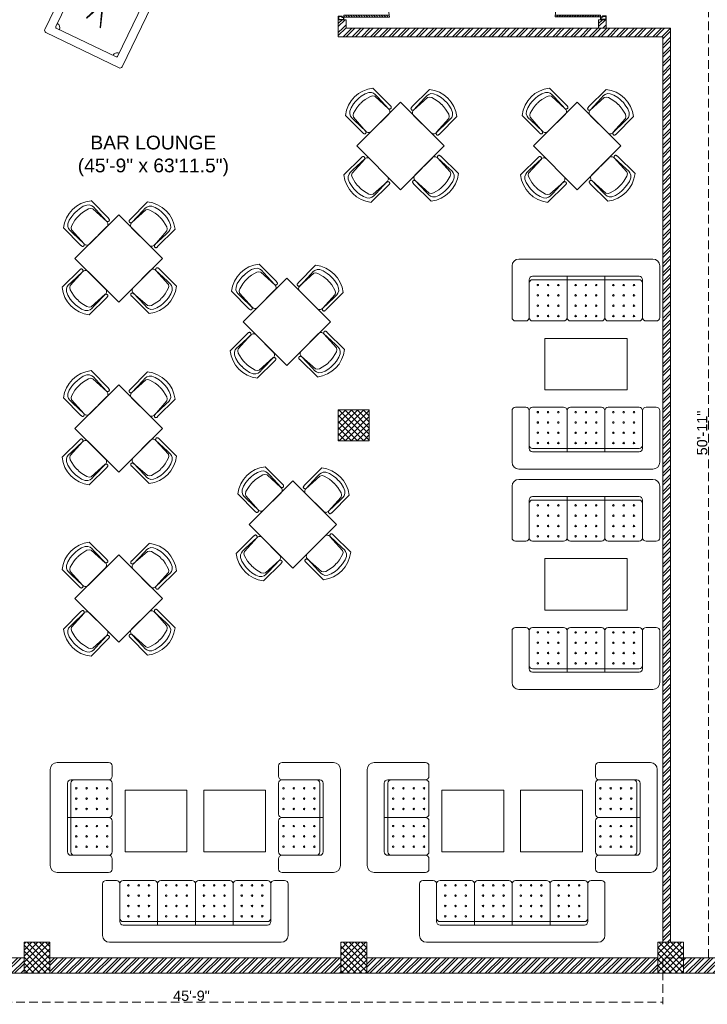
# Model space of a CAD drawing. Header units: inches. Extents: x 105152 to 158499, y 12149 to 30915.
# Tile 108 of 256: x 124996 to 125397, y 20636 to 21210. Entities that reach past the tile are written whole.
import ezdxf

# ---------------------------------------------------------------- set-up
doc = ezdxf.new("R2010")
doc.units = ezdxf.units.IN
doc.header["$MEASUREMENT"] = 0
doc.header["$PDMODE"] = 34
doc.linetypes.add('HIDDEN', pattern=[0.375, 0.25, -0.125])
for name, color, linetype, lineweight in [('AR - PLAN', 251, 'Continuous', 5), ('PD_BRICK WALL_115', 134, 'Continuous', 30), ('PD_COLUMN', 2, 'Continuous', 60), ('PD_DOOR', 42, 'Continuous', 25), ('PD_FURNITURE_LOOSE', 20, 'Continuous', 18), ('PD_HATCH', 45, 'Continuous', 9)]:
    doc.layers.add(name, color=color, linetype=linetype, lineweight=lineweight)
doc.layers.add('PD_025_TEXT', color=61, linetype='Continuous')
doc.layers.add('PD_DIMENSION', color=101, linetype='Continuous')
doc.styles.get("Standard").update_dxf_attribs({"font": 'arial.ttf', "height": 6})
doc.styles.add('style1', font='arial.ttf', dxfattribs={"height": 500})
doc.dimstyles.new('ISO-10', dxfattribs={"dimtxt": 6, "dimasz": 0.5, "dimexe": 1.25, "dimexo": 0.625, "dimtad": 1, "dimtoh": 1, "dimdec": 1, "dimlunit": 4, "dimtxsty": 'Standard', "dimblk": 'ARCHTICK', "dimcen": 2.5, "dimclrt": 3, "dimadec": 0, "dimazin": 0, "dimtfac": 1, "dimtdec": 1, "dimtmove": 1, "dimatfit": 3, "dimfxl": 1, "dimarcsym": 0})
pattern_1 = [(45, (144327.2833, 25769.4912), (-1.767766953, 1.767766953), []), (135, (144327.2833, 25769.4912), (-1.767766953, -1.767766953), [])]
pattern_2 = [(45, (-134142.243, -19588.7534), (-2.65165043, 2.65165043), []), (45, (-134140.475, -19588.7534), (-2.65165043, 2.65165043), [])]

# ---------------------------------------------------------------- blocks, each defined once
blk = doc.blocks.new('door')
at = {"lineweight": 5}
h = blk.add_hatch(dxfattribs=at)
h.set_pattern_fill('ANSI31', color=251, scale=10, style=0)
h.set_pattern_definition([(45, (10752.127, -6120.4824), (-0.883883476, 0.883883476), [])])
edge = h.paths.add_edge_path()
edge.add_arc((-14403.84, -18781.42), 31.42, 180, 182.3452)
edge.add_line((-14435.23, -18782.7), (-14403.84, -18782.7))
edge.add_line((-14403.84, -18782.7), (-14403.84, -18781.42))
edge.add_line((-14403.84, -18781.42), (-14435.26, -18781.42))
h = blk.add_hatch(dxfattribs=at)
h.set_pattern_fill('ANSI31', color=251, scale=10, style=0)
h.set_pattern_definition([(45, (10752.127, -6123.4768), (-0.883883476, 0.883883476), [])])
edge = h.paths.add_edge_path()
edge.add_arc((-14403.84, -18848.7), 31.42, 177.6548, 180, ccw=False)
edge.add_line((-14435.23, -18847.41), (-14403.84, -18847.41))
edge.add_line((-14403.84, -18847.41), (-14403.84, -18848.7))
edge.add_line((-14403.84, -18848.7), (-14435.26, -18848.7))
at = {"color": 251, "lineweight": 5}
for p, q in [((-14403.84, -18781.42), (-14435.26, -18781.42)), ((-14403.84, -18780.13), (-14403.84, -18782.7)), ((-14403.84, -18782.7), (-14435.23, -18782.7)), ((-14403.84, -18848.7), (-14435.26, -18848.7)), ((-14403.84, -18847.41), (-14435.23, -18847.41)), ((-14403.84, -18849.98), (-14403.84, -18847.41))]:
    blk.add_line(p, q, dxfattribs=at)
for points in [[(-14399.98, -18782.06), (-14399.98, -18779.49), (-14403.84, -18779.49), (-14403.84, -18781.42), (-14402.55, -18781.42), (-14402.55, -18782.06), (-14399.98, -18782.06)], [(-14399.98, -18848.05), (-14399.98, -18850.62), (-14403.84, -18850.62), (-14403.84, -18848.7), (-14402.55, -18848.7), (-14402.55, -18848.05), (-14399.98, -18848.05)]]:
    blk.add_lwpolyline(points, dxfattribs=at)
for points in [[(-14400.24, -18781.8), (-14400.24, -18779.74), (-14403.58, -18779.74), (-14403.58, -18781.16), (-14402.3, -18781.16), (-14402.3, -18781.8)], [(-14400.24, -18848.31), (-14400.24, -18850.37), (-14403.58, -18850.37), (-14403.58, -18848.95), (-14402.3, -18848.95), (-14402.3, -18848.31)]]:
    blk.add_lwpolyline(points, close=True, dxfattribs=at)
for centre, radius, start, end in [((-14399.51, -18779.61), 35.79, 182.88485, 263.05391), ((-14399.87, -18850.35), 35.42, 96.42582, 177.32942)]:
    blk.add_arc(centre, radius, start, end, dxfattribs=at)
blk = doc.blocks.new('ghfhgfh')
at = {"color": 251, "lineweight": 5}
for p, q in [((133103.64, 19552.52), (133103.64, 19582.52)), ((133107.64, 19586.52), (133207.64, 19586.52)), ((133211.64, 19582.52), (133211.64, 19552.52)), ((133211.64, 19582.52), (133211.64, 19552.52)), ((133199.64, 19576.52), (133115.64, 19576.52)), ((133135.64, 19576.52), (133135.64, 19552.52)), ((133157.64, 19576.52), (133157.64, 19552.52)), ((133179.64, 19576.52), (133179.64, 19552.52)), ((133113.64, 19552.52), (133113.64, 19574.52)), ((133115.64, 19574.52), (133199.64, 19574.52)), ((133201.64, 19574.52), (133201.64, 19552.52)), ((133111.64, 19550.52), (133105.64, 19550.52)), ((133133.64, 19550.52), (133115.64, 19550.52)), ((133155.64, 19550.52), (133137.64, 19550.52)), ((133159.64, 19550.52), (133177.64, 19550.52)), ((133181.64, 19550.52), (133199.64, 19550.52)), ((133203.64, 19550.52), (133209.64, 19550.52))]:
    blk.add_line(p, q, dxfattribs=at)
for centre in [(133118.64, 19571.38), (133124.64, 19571.38), (133130.64, 19571.38), (133140.64, 19571.38), (133146.64, 19571.38), (133152.64, 19571.38), (133162.64, 19571.38), (133168.64, 19571.38), (133174.64, 19571.38), (133184.64, 19571.38), (133190.64, 19571.38), (133196.64, 19571.38), (133118.64, 19565.38), (133124.64, 19565.38), (133130.64, 19565.38), (133140.64, 19565.38), (133146.64, 19565.38), (133152.64, 19565.38), (133162.64, 19565.38), (133168.64, 19565.38), (133174.64, 19565.38), (133184.64, 19565.38), (133190.64, 19565.38), (133196.64, 19565.38), (133118.64, 19559.38), (133124.64, 19559.38), (133130.64, 19559.38), (133140.64, 19559.38), (133146.64, 19559.38), (133152.64, 19559.38), (133162.64, 19559.38), (133168.64, 19559.38), (133174.64, 19559.38), (133184.64, 19559.38), (133190.64, 19559.38), (133196.64, 19559.38), (133118.64, 19553.38), (133124.64, 19553.38), (133130.64, 19553.38), (133140.64, 19553.38), (133146.64, 19553.38), (133152.64, 19553.38), (133162.64, 19553.38), (133168.64, 19553.38), (133174.64, 19553.38), (133184.64, 19553.38), (133190.64, 19553.38), (133196.64, 19553.38)]:
    blk.add_circle(centre, 0.442, dxfattribs=at)
for centre, radius, start, end in [((133107.64, 19582.52), 4, 90, 180), ((133207.64, 19582.52), 4, 0, 90), ((133115.64, 19574.52), 2, 90, 180), ((133199.64, 19574.52), 2, 0, 90), ((133115.64, 19572.52), 2, 90, 180), ((133199.64, 19572.52), 2, 0, 90), ((133105.64, 19552.52), 2, 180, 270), ((133111.64, 19552.52), 2, 270, 0), ((133115.64, 19552.52), 2, 180, 270), ((133133.64, 19552.52), 2, 270, 0), ((133137.64, 19552.52), 2, 180, 270), ((133155.64, 19552.52), 2, 270, 0), ((133159.64, 19552.52), 2, 180, 270), ((133177.64, 19552.52), 2, 270, 0), ((133181.64, 19552.52), 2, 180, 270), ((133199.64, 19552.52), 2, 270, 0), ((133203.64, 19552.52), 2, 180, 270), ((133209.64, 19552.52), 2, 270, 0)]:
    blk.add_arc(centre, radius, start, end, dxfattribs=at)
blk = doc.blocks.new('A$C545F11F4')
at = {"color": 251, "lineweight": 5}
for p, q in [((4, 64), (34, 64)), ((2, 56), (2, 62)), ((38, 60), (38, 4)), ((2, 34), (2, 52)), ((4, 54), (26, 54)), ((26, 52), (26, 12)), ((28, 12), (28, 52)), ((2, 30), (2, 12)), ((28, 32), (4, 32)), ((2, 8), (2, 2)), ((26, 10), (4, 10)), ((34, 0), (4, 0))]:
    blk.add_line(p, q, dxfattribs=at)
for centre in [(4.86, 49), (10.86, 49), (16.86, 49), (22.86, 49), (4.86, 43), (10.86, 43), (16.86, 43), (22.86, 43), (4.86, 37), (10.86, 37), (16.86, 37), (22.86, 37), (4.86, 27), (10.86, 27), (16.86, 27), (22.86, 27), (4.86, 21), (10.86, 21), (16.86, 21), (22.86, 21), (4.86, 15), (10.86, 15), (16.86, 15), (22.86, 15)]:
    blk.add_circle(centre, 0.442, dxfattribs=at)
for centre, radius, start, end in [((4, 62), 2, 90, 180), ((34, 60), 4, 0, 90), ((4, 56), 2, 180, 270), ((4, 52), 2, 90, 180), ((24, 52), 2, 360, 90), ((26, 52), 2, 0, 90), ((4, 34), 2, 180, 270), ((4, 30), 2, 90, 180), ((4, 12), 2, 180, 270), ((24, 12), 2, 270, 0), ((26, 12), 2, 270, 0), ((4, 8), 2, 90, 180), ((4, 2), 2, 180, 270), ((34, 4), 4, 270, 0)]:
    blk.add_arc(centre, radius, start, end, dxfattribs=at)
blk = doc.blocks.new('EDEW')
at = {"color": 251, "lineweight": 5}
for points in [[(-122.75, 83.74), (-86.75, 83.74), (-86.75, 47.74), (-122.75, 47.74)], [(-40.92, 83.74), (-76.92, 83.74), (-76.92, 47.74), (-40.92, 47.74)]]:
    blk.add_lwpolyline(points, close=True, dxfattribs=at)
at = {"color": 251, "xscale": -1}
blk.add_blockref('A$C545F11F4', (-128.3, 35.76), dxfattribs=at)
at = {"color": 251}
blk.add_blockref('A$C545F11F4', (-35.37, 35.76), dxfattribs=at)
at = {"color": 251, "xscale": -1, "rotation": 180}
blk.add_blockref('ghfhgfh', (-133239.47, 19581.66), dxfattribs=at)
blk = doc.blocks.new('A$C57124B3B')
at = {"color": 251, "lineweight": 5}
for p, q in [((46, 504), (46, 109)), ((665, 109), (665, 506))]:
    blk.add_line(p, q, dxfattribs=at)
for points in [[(100, 525), (95, 530), (90, 534), (86, 537), (82, 539), (78, 541), (75, 542), (71, 542), (68, 542), (66, 541), (63, 541), (61, 540), (59, 539), (57, 538), (55, 537), (54, 535), (52, 534), (51, 532), (50, 529), (49, 526), (48, 522), (47, 516), (46, 509), (46, 506)], [(100, 525), (92, 265), (90, 207), (95, 175), (111, 140), (143, 111), (197, 86), (269, 70), (318, 65), (357, 65)], [(610, 525), (619, 265), (621, 207), (615, 175), (599, 140), (568, 111), (513, 86), (441, 70), (392, 65), (354, 65)], [(610, 525), (615, 530), (620, 534), (624, 537), (629, 539), (632, 541), (636, 542), (639, 542), (642, 542), (645, 541), (647, 541), (650, 540), (652, 539), (653, 538), (655, 537), (657, 535), (658, 534), (659, 532), (660, 529), (662, 526), (663, 522), (664, 516), (664, 509), (665, 506)]]:
    blk.add_lwpolyline(points, dxfattribs=at)
blk.add_lwpolyline([(353, 144), (310, 144), (260, 151), (165, 175), (136, 193), (116, 221), (100, 522, -0.429937), (157, 583), (553, 583, -0.429937), (610, 522), (594, 221), (575, 193), (545, 175), (450, 151), (401, 144), (357, 144)], format="xyb", dxfattribs=at)
blk.add_arc((355, 499), 498, 231.563, 308.437, dxfattribs=at)
blk = doc.blocks.new('5T2G3')
at = {"color": 251, "lineweight": 5}
blk.add_lwpolyline([(-65.1, 22.42), (-29.1, 22.42), (-29.1, 58.42), (-65.1, 58.42)], close=True, dxfattribs=at)
at = {"color": 251, "extrusion": (0, 0, -1), "yscale": 0.03640297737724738, "zscale": -0.03640297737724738}
for p, xscale, rotation in [((58.84, 79.7), 0.03640297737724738, 180.3099349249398), ((86.38, 27.68), 0.03640297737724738, 90.30993492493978), ((7.82, 27.68), -0.03640297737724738, 269.6900650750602), ((58.84, 1.14), -0.03640297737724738, 359.6900650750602)]:
    blk.add_blockref('A$C57124B3B', p, dxfattribs=dict(at, xscale=xscale, rotation=rotation))
blk = doc.blocks.new('3SEATER445')
at = {"color": 251, "lineweight": 5}
for p, q in [((-31.85, 36), (-37.85, 36)), ((-9.85, 36), (-27.85, 36)), ((-5.85, 36), (12.15, 36)), ((16.15, 36), (34.15, 36)), ((38.15, 36), (44.15, 36)), ((-39.85, 4), (-39.85, 34)), ((-29.85, 12), (-29.85, 34)), ((-7.85, 10), (-7.85, 34)), ((14.15, 10), (14.15, 34)), ((36.15, 34), (36.15, 12)), ((46.15, 34), (46.15, 4)), ((34.15, 12), (-27.85, 12)), ((-27.85, 10), (34.15, 10)), ((42.15, 0), (-35.85, 0))]:
    blk.add_line(p, q, dxfattribs=at)
for centre in [(-24.85, 33.14), (-18.85, 33.14), (-12.85, 33.14), (-2.85, 33.14), (3.15, 33.14), (9.15, 33.14), (19.15, 33.14), (25.15, 33.14), (31.15, 33.14), (-24.85, 27.14), (-18.85, 27.14), (-12.85, 27.14), (-2.85, 27.14), (3.15, 27.14), (9.15, 27.14), (19.15, 27.14), (25.15, 27.14), (31.15, 27.14), (-24.85, 21.14), (-18.85, 21.14), (-12.85, 21.14), (-2.85, 21.14), (3.15, 21.14), (9.15, 21.14), (19.15, 21.14), (25.15, 21.14), (31.15, 21.14), (-24.85, 15.14), (-18.85, 15.14), (-12.85, 15.14), (-2.85, 15.14), (3.15, 15.14), (9.15, 15.14), (19.15, 15.14), (25.15, 15.14), (31.15, 15.14)]:
    blk.add_circle(centre, 0.442, dxfattribs=at)
for centre, radius, start, end in [((-37.85, 34), 2, 90, 180), ((-31.85, 34), 2, 0, 90), ((-27.85, 34), 2, 90, 180), ((-9.85, 34), 2, 0, 90), ((-5.85, 34), 2, 90, 180), ((12.15, 34), 2, 0, 90), ((16.15, 34), 2, 90, 180), ((34.15, 34), 2, 360, 90), ((38.15, 34), 2, 90, 180), ((44.15, 34), 2, 360, 90), ((-27.85, 14), 2, 180, 270), ((-27.85, 12), 2, 180, 270), ((34.15, 14), 2, 270, 0), ((34.15, 12), 2, 270, 0), ((-35.85, 4), 4, 180, 270), ((42.15, 4), 4, 270, 360)]:
    blk.add_arc(centre, radius, start, end, dxfattribs=at)
blk = doc.blocks.new('_ArchTick')
at = {"color": 0, "linetype": 'ByBlock', "const_width": 0.15}
blk.add_lwpolyline([(-0.5, -0.5), (0.5, 0.5)], dxfattribs=at)
blk = doc.blocks.new('*D641')
at = {"layer": 'Defpoints', "color": 0}
for p in [(-558, -930), (-1107, -939), (-558, -964.87)]:
    blk.add_point(p, dxfattribs=at)
at = {"layer": 'PD_DIMENSION', "color": 0, "linetype": 'HIDDEN', "lineweight": -2, "ltscale": 20}
for p, q in [((-1107, -939.62), (-1107, -966.12)), ((-558, -939.47), (-558, -966.12)), ((-1107, -964.87), (-558, -964.87))]:
    blk.add_line(p, q, dxfattribs=at)
at = {"layer": 'PD_DIMENSION', "color": 0, "lineweight": -2, "xscale": 0.5, "yscale": 0.5, "zscale": 0.5, "rotation": 180}
blk.add_blockref('_ArchTick', (-1107, -964.87), dxfattribs=at)
at = {"layer": 'PD_DIMENSION', "color": 0, "lineweight": -2, "xscale": 0.5, "yscale": 0.5, "zscale": 0.5}
blk.add_blockref('_ArchTick', (-558, -964.87), dxfattribs=at)
at = {"layer": 'PD_DIMENSION', "color": 3, "lineweight": 5, "insert": (-832.5, -961.18), "char_height": 6, "attachment_point": 5}
blk.add_mtext('45\'-9"', dxfattribs=at)
blk = doc.blocks.new('*D644')
at = {"layer": 'Defpoints', "color": 0}
for p in [(-531.45, -328), (-530.19, -328), (-561, -939)]:
    blk.add_point(p, dxfattribs=at)
at = {"layer": 'PD_DIMENSION', "color": 0, "linetype": 'HIDDEN', "lineweight": -2, "ltscale": 20}
for p, q in [((-530.81, -328), (-532.7, -328)), ((-531.45, -939), (-531.45, -328)), ((-556.85, -939), (-530.2, -939))]:
    blk.add_line(p, q, dxfattribs=at)
at = {"layer": 'PD_DIMENSION', "color": 0, "lineweight": -2, "xscale": 0.5, "yscale": 0.5, "zscale": 0.5}
for p, rotation in [((-531.45, -328), 90), ((-531.45, -939), 270)]:
    blk.add_blockref('_ArchTick', p, dxfattribs=dict(at, rotation=rotation))
at = {"layer": 'PD_DIMENSION', "color": 3, "lineweight": 5, "insert": (-535.14, -633.5), "char_height": 6, "attachment_point": 5, "rotation": 90}
blk.add_mtext('50\'-11"', dxfattribs=at)
blk = doc.blocks.new('SNOOKER T')
at = {"lineweight": 5, "ltscale": 12}
h = blk.add_hatch(color=251, dxfattribs=at)
h.dxf.hatch_style = 1
h.paths.add_polyline_path([(-13082.48, -18423.94, 1), (-13080.63, -18423.94, 1)])
at = {"color": 251, "linetype": 'ByBlock', "lineweight": 5}
for p, q in [((-13134.22, -18407.15), (-13134.33, -18407.43)), ((-13135.8, -18415.28), (-13135.69, -18415.56))]:
    blk.add_line(p, q, dxfattribs=at)
at = {"color": 251, "lineweight": 5}
for points in [[(-13150.47, -18435.5), (-13060.45, -18435.5, 0.414214), (-13059.21, -18434.26), (-13059.21, -18390.48, 0.414214), (-13060.45, -18389.25), (-13150.47, -18389.25, 0.414214), (-13151.7, -18390.48), (-13151.7, -18434.26, 0.414214)], [(-13146.46, -18430.87), (-13064.46, -18430.87, 0.414214), (-13063.84, -18430.26), (-13063.84, -18394.49, 0.414214), (-13064.46, -18393.88), (-13146.46, -18393.88, 0.414214), (-13147.08, -18394.49), (-13147.08, -18430.26, 0.414214)]]:
    blk.add_lwpolyline(points, format="xyb", close=True, dxfattribs=at)
at = {"color": 251, "linetype": 'ByBlock', "lineweight": 5}
for points in [[(-13123.66, -18411.26), (-13093.03, -18400.28), (-13093.42, -18399.23), (-13124.42, -18410.96)], [(-13125.12, -18411.22), (-13136.67, -18415.6), (-13136.56, -18415.88), (-13124.39, -18411.52)]]:
    blk.add_lwpolyline(points, dxfattribs=at)
blk.add_lwpolyline([(-13092, -18423.61), (-13135.08, -18406.8), (-13135.19, -18407.09), (-13092.41, -18424.65)], close=True, dxfattribs=at)
for points in [[(-13073.06, -18417.87, 0.577193), (-13072.42, -18417.49), (-13072.42, -18406.04, 0.577193), (-13073.06, -18405.66), (-13082.99, -18411.39, 0.577665), (-13082.99, -18412.14)], [(-13072.89, -18417.57, 0.577193), (-13072.76, -18417.49), (-13072.76, -18406.04, 0.577193), (-13072.89, -18405.96), (-13082.82, -18411.69, 0.577665), (-13082.82, -18411.84)]]:
    blk.add_lwpolyline(points, format="xyb", close=True, dxfattribs=at)
for centre in [(-13094.46, -18406.9), (-13073.72, -18407.51), (-13101.63, -18413.18), (-13081.02, -18411.74), (-13078.87, -18411.2), (-13077.07, -18413.71), (-13076.23, -18411.27), (-13074.8, -18409.66), (-13074.2, -18411.74), (-13073.72, -18413.51), (-13075.28, -18414.61), (-13073.72, -18416.03), (-13081.55, -18423.94), (-13071.87, -18422.33), (-13077.61, -18426.09)]:
    blk.add_circle(centre, 0.925, dxfattribs=at)
at = {"color": 251, "lineweight": 5}
for centre, radius, start, end in [((-13147.08, -18393.88), 2.47, 270, 0), ((-13105.46, -18393.88), 1.85, 180, 0), ((-13063.84, -18393.88), 2.47, 180, 270), ((-13147.08, -18430.87), 2.47, 0, 90), ((-13105.46, -18430.87), 1.85, 0, 180), ((-13063.84, -18430.87), 2.47, 90, 180)]:
    blk.add_arc(centre, radius, start, end, dxfattribs=at)
blk = doc.blocks.new('FIRST FLOOR PLAN 0')
at = {"layer": 'PD_HATCH', "lineweight": 5}
h = blk.add_hatch(dxfattribs=at)
h.set_pattern_fill('ANSI32', color=251, scale=10)
h.set_pattern_definition([(45, (-1110.15, -834.2493), (-2.65165, 2.65165), []), (45, (-1108.3824, -834.2493), (-2.65165, 2.65165), [])])
h.paths.add_polyline_path([(-1107, -791.5), (-1116, -791.5), (-1116, -873), (-1107, -873)])
h.paths.add_polyline_path([(-745.5, -939), (-915, -939), (-915, -948), (-745.5, -948)])
h.paths.add_polyline_path([(-561, -939), (-730.5, -939), (-730.5, -948), (-561, -948)])
h.paths.add_polyline_path([(-1107, -75), (-1116, -75), (-1116, -156.5), (-1107, -156.5)])
h.paths.add_polyline_path([(-1107, -171.5), (-1116, -171.5), (-1116, -311.5), (-1107, -311.5)])
h.paths.add_polyline_path([(-1107, -326.5), (-1116, -326.5), (-1116, -466.5), (-1107, -466.5)])
h.paths.add_polyline_path([(-1107, -481.5), (-1116, -481.5), (-1116, -621.5), (-1107, -621.5)])
h.paths.add_polyline_path([(-1107, -636.5), (-1116, -636.5), (-1116, -776.5), (-1107, -776.5)])
h.paths.add_polyline_path([(-15, 0), (-181.5, 0), (-181.5, -9), (-15, -9)])
h.paths.add_polyline_path([(-196.5, 0), (-361.5, 0), (-361.5, -9), (-196.5, -9)])
h.paths.add_polyline_path([(-376.5, 0), (-546, 0), (-546, -9), (-376.5, -9)])
h.paths.add_polyline_path([(-561, 0), (-730.5, 0), (-730.5, -9), (-561, -9)])
h.paths.add_polyline_path([(-930, 0), (-1041, 0), (-1041, -9), (-930, -9)])
h.paths.add_polyline_path([(-1056, 0), (-1116, 0), (-1116, -60), (-1107, -60), (-1107, -9), (-1056, -9)])
h.paths.add_polyline_path([(-1107, -888), (-1116, -888), (-1116, -948), (-1056, -948), (-1056, -939), (-1107, -939)])
h.paths.add_polyline_path([(-930, -939), (-1041, -939), (-1041, -948), (-930, -948)])
h.paths.add_polyline_path([(-521.25, -939), (-546, -939), (-546, -948), (-521.25, -948)])
h.paths.add_polyline_path([(-376.5, -939), (-401.25, -939), (-401.25, -948), (-376.5, -948)])
h.paths.add_polyline_path([(-339, -939), (-361.5, -939), (-361.5, -948), (-339, -948)])
h.paths.add_polyline_path([(-196.5, -939), (-219, -939), (-219, -948), (-196.5, -948)])
h.paths.add_polyline_path([(-159, -939), (-181.5, -939), (-181.5, -948), (-159, -948)])
h.paths.add_polyline_path([(-15, -939), (-39, -939), (-39, -948), (-15, -948)])
h.paths.add_polyline_path([(0, -930), (-9, -930)])
h.paths.add_polyline_path([(0, -791.5), (-9, -791.5), (-9, -930), (0, -930)])
h.paths.add_polyline_path([(0, -636.5), (-9, -636.5), (-9, -776.5), (0, -776.5)])
h.paths.add_polyline_path([(0, -326.5), (-9, -326.5), (-9, -621.5), (0, -621.5)])
h.paths.add_polyline_path([(0, -18), (-9, -18), (-9, -156.5), (0, -156.5)])
h.paths.add_polyline_path([(-18, -159.5), (-123, -159.5), (-123, -168.5), (-18, -168.5)])
h.paths.add_polyline_path([(-123, -171.5), (-132, -171.5), (-132, -249.5), (-123, -249.5)])
h.paths.add_polyline_path([(-132, -159.5), (-204, -159.5), (-204, -168.5), (-132, -168.5)])
h.paths.add_polyline_path([(-204, -171.5), (-213, -171.5), (-213, -249.5), (-204, -249.5)])
h.paths.add_polyline_path([(-213, -159.5), (-294, -159.5), (-294, -261.5), (-267, -261.5), (-267, -252.5), (-285, -252.5), (-285, -168.5), (-213, -168.5)])
h.paths.add_polyline_path([(-213, -252.5), (-231, -252.5), (-231, -261.5), (-213, -261.5)], flags=17)
h.paths.add_polyline_path([(-186, -252.5), (-204, -252.5), (-204, -261.5), (-186, -261.5)])
h.paths.add_polyline_path([(-132, -252.5), (-150, -252.5), (-150, -261.5), (-132, -261.5)])
h.paths.add_polyline_path([(-123, -261.5), (-132, -261.5), (-132, -324.5), (-123, -324.5)])
h.paths.add_polyline_path([(0, -310.5), (-9, -310.5), (-9, -311.5), (0, -311.5)])
h.paths.add_polyline_path([(0, -171.5), (-9, -171.5), (-9, -190.5), (0, -190.5)])
h.paths.add_polyline_path([(-878.25, -9), (-878.25, 0), (-915, 0), (-915, -9)])
h.paths.add_polyline_path([(-782.25, 0), (-782.25, -9), (-745.5, -9), (-745.5, 0)])
h = blk.add_hatch(dxfattribs=at)
h.set_pattern_fill('ANSI32', color=251, scale=10)
h.set_pattern_definition(pattern_2)
h.paths.add_polyline_path([(-742.5, -392.94), (-747, -392.94), (-747, -397.88), (-742.5, -397.88)])
h = blk.add_hatch(dxfattribs=at)
h.set_pattern_fill('ANSI32', color=251, scale=10)
h.set_pattern_definition([(45, (-133990.7337, -19588.7534), (-2.65165043, 2.65165043), []), (45, (-133988.966, -19588.7534), (-2.65165043, 2.65165043), [])])
h.paths.add_polyline_path([(-590.99, -392.88), (-595.49, -392.88), (-595.49, -397.88), (-590.99, -397.88)])
h = blk.add_hatch(dxfattribs=at)
h.set_pattern_fill('ANSI32', color=251, scale=10)
h.set_pattern_definition(pattern_2)
h.paths.add_polyline_path([(-553.5, -397.88), (-747, -397.88), (-747, -402.88), (-709.05, -402.88), (-558, -402.88), (-558, -930), (-553.5, -930), (-553.5, -402.88)])
h = blk.add_hatch(dxfattribs=at)
h.set_pattern_fill('ANSI37', color=251, scale=20)
h.set_pattern_definition(pattern_1)
h.paths.add_polyline_path([(-729, -638), (-729, -620), (-747, -620), (-747, -638)])
h = blk.add_hatch(dxfattribs=at)
h.set_pattern_fill('ANSI37', color=251, scale=20)
h.set_pattern_definition(pattern_1)
h.paths.add_polyline_path([(-915, -948), (-930, -948), (-930, -930), (-915, -930)])
h = blk.add_hatch(dxfattribs=at)
h.set_pattern_fill('ANSI37', color=251, scale=20)
h.set_pattern_definition(pattern_1)
h.paths.add_polyline_path([(-730.5, -948), (-745.5, -948), (-745.5, -930), (-730.5, -930)])
h = blk.add_hatch(dxfattribs=at)
h.set_pattern_fill('ANSI37', color=251, scale=20)
h.set_pattern_definition(pattern_1)
h.paths.add_polyline_path([(-546, -948), (-561, -948), (-561, -930), (-546, -930)])
at = {"layer": 'PD_BRICK WALL_115', "color": 251, "lineweight": 5}
for p, q in [((-553.5, -503.27), (-553.5, -458.54)), ((-1041, -939), (-930, -939)), ((-915, -939), (-745.5, -939)), ((-561, -939), (-730.5, -939)), ((-546, -939), (-521.25, -939)), ((-1116, -948), (-930, -948)), ((-745.5, -948), (-915, -948)), ((-561, -948), (-730.5, -948)), ((-546, -948), (-521.25, -948))]:
    blk.add_line(p, q, dxfattribs=at)
for points in [[(-558, -402.88), (-747, -402.88), (-747, -392.94), (-742.5, -392.94), (-742.5, -397.88), (-553.5, -397.88), (-553.5, -402.88)], [(-595.49, -397.88), (-595.49, -392.88), (-590.99, -392.88), (-590.99, -397.88)], [(-558, -402.88), (-558, -930), (-553.5, -930), (-553.5, -402.88)]]:
    blk.add_lwpolyline(points, dxfattribs=at)
at = {"layer": 'PD_COLUMN', "color": 251, "lineweight": 5}
for points in [[(-729, -638), (-729, -620), (-747, -620), (-747, -638)], [(-729, -638), (-729, -620), (-747, -620), (-747, -638)], [(-747, -620), (-729, -620), (-729, -638), (-747, -638)], [(-915, -930), (-930, -930), (-930, -948), (-915, -948)], [(-730.5, -930), (-745.5, -930), (-745.5, -948), (-730.5, -948)], [(-546, -930), (-561, -930), (-561, -948), (-546, -948)]]:
    blk.add_lwpolyline(points, close=True, dxfattribs=at)
at = {"layer": 'PD_FURNITURE_LOOSE', "color": 251, "lineweight": 5}
for points in [[(-626.85, -608.4), (-578.85, -608.4), (-578.85, -578.4), (-626.85, -578.4)], [(-626.85, -706.64), (-578.85, -706.64), (-578.85, -736.64), (-626.85, -736.64)]]:
    blk.add_lwpolyline(points, close=True, dxfattribs=at)
at = {"layer": 'PD_DOOR', "color": 251, "ltscale": 25, "yscale": 0.842675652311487, "zscale": 0.842675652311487}
for p, xscale in [((-12881.51, 15492.02), -0.842675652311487), ((11543.51, 15492.08), 0.842675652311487)]:
    blk.add_blockref('door', p, dxfattribs=dict(at, xscale=xscale))
at = {"layer": 'PD_FURNITURE_LOOSE', "color": 251, "xscale": 1.081209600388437, "yscale": 1.081209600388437, "zscale": 1.081209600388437, "rotation": 64.22561701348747}
blk.add_blockref('SNOOKER T', (-12639.9, 21050.85), dxfattribs=at)
at = {"layer": 'PD_FURNITURE_LOOSE', "color": 251, "rotation": 45}
for p in [(-648.89, -461.68), (-546.04, -461.68), (-813, -527.19), (-715.16, -564.07), (-813, -626.15), (-711.58, -682.08)]:
    blk.add_blockref('5T2G3', p, dxfattribs=at)
at = {"layer": 'PD_FURNITURE_LOOSE', "color": 251, "xscale": -1}
for name, p, rotation in [('3SEATER445', (-606, -532.27), 180), ('3SEATER445', (-606, -660.52), 180), ('5T2G3', (-813, -734.56), 134.9999999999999)]:
    blk.add_blockref(name, p, dxfattribs=dict(at, rotation=rotation))
at = {"layer": 'PD_FURNITURE_LOOSE', "color": 251}
for name, p in [('3SEATER445', (-606, -654.52)), ('3SEATER445', (-606, -782.77)), ('EDEW', (-748.42, -925.13)), ('EDEW', (-563.92, -925.13))]:
    blk.add_blockref(name, p, dxfattribs=at)
at = {"layer": 'PD_025_TEXT', "color": 251, "insert": (-936.16, -460.41), "char_height": 8, "width": 162.9076, "attachment_point": 1, "style": 'style1'}
blk.add_mtext('\\pxqc;BAR LOUNGE\\P(45\'-9" x 63\'11.5")', dxfattribs=at)
at = {"layer": 'PD_DIMENSION', "color": 251, "lineweight": 5, "ltscale": 20}
dim = blk.add_linear_dim(base=(-531.45, -328), p1=(-561, -939), p2=(-530.19, -328), angle=90, dimstyle='ISO-10', override={"dimfxl": 25.4, "dimfxlon": 1, "dimarcsym": 1}, dxfattribs=at)
dim.commit()
dim.dimension.update_dxf_attribs({"geometry": '*D644', "text_midpoint": (-535.14, -633.5)})
dim = blk.add_linear_dim(base=(-558, -964.87), p1=(-1107, -939), p2=(-558, -930), dimstyle='ISO-10', override={"dimfxl": 25.4, "dimfxlon": 1, "dimarcsym": 1}, dxfattribs=at)
dim.commit()
dim.dimension.update_dxf_attribs({"geometry": '*D641', "text_midpoint": (-832.5, -961.18)})

msp = doc.modelspace()

# ---------------------------------------------------------------- block references
at = {"layer": 'AR - PLAN', "color": 251}
msp.add_blockref('FIRST FLOOR PLAN 0', (125928.82, 21602.6), dxfattribs=at)

doc.saveas('drawing.dxf')
